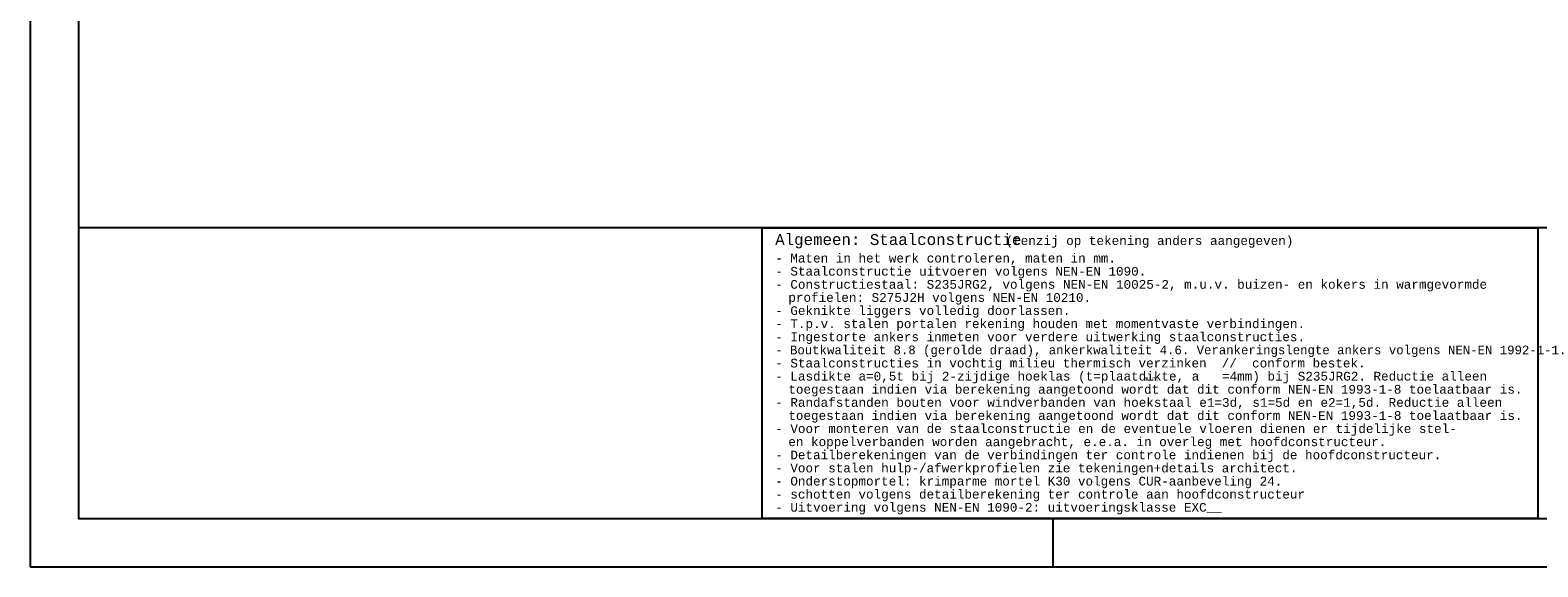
# Model space of a CAD drawing. Extents: x 2 to 87, y -108 to 11.
# Tile 1 of 256: x 2 to 34, y -108 to -97. Entities that reach past the tile are written whole.
import ezdxf

# ---------------------------------------------------------------- set-up
doc = ezdxf.new("R2010")
doc.units = 0
doc.header["$MEASUREMENT"] = 0
doc.layers.add('1', color=7, linetype='CONTINUOUS')
doc.styles.add('MONOTXT', font='MONOTXT', dxfattribs={"height": 0.2})

msp = doc.modelspace()

# ---------------------------------------------------------------- linework, layer by layer
at = {"layer": '1', "color": 7, "linetype": 'Continuous'}
for p, q in [((2.4762, 11.0145), (2.4762, -107.7855)), ((23.5762, -107.7855), (23.5762, -106.7855)), ((2.4762, -107.7855), (86.5762, -107.7855))]:
    msp.add_line(p, q, dxfattribs=at)
at = {"layer": '1', "color": 2, "linetype": 'Continuous'}
for p, q in [((65.0762, -100.7855), (3.4762, -100.7855)), ((17.577, -100.7849), (33.577, -100.7849)), ((17.577, -106.7849), (17.577, -100.7849)), ((33.577, -100.7849), (33.577, -106.7849)), ((33.577, -106.7849), (17.577, -106.7849))]:
    msp.add_line(p, q, dxfattribs=at)
at = {"layer": '1', "color": 7, "linetype": 'Continuous'}
msp.add_lwpolyline([(85.5762, 10.0145), (3.4762, 10.0145), (3.4762, -106.7855), (85.5762, -106.7855)], close=True, dxfattribs=at)
at = {"layer": '1', "color": 2, "linetype": 'Continuous'}
msp.add_lwpolyline([(33.577, -106.7849), (49.5772, -106.7855), (49.5774, -100.7855), (33.5772, -100.7849)], close=True, dxfattribs=at)

# ---------------------------------------------------------------- texts
at = {"layer": '1', "color": 2, "linetype": 'Continuous', "style": 'MONOTXT'}
for s, height, p in [('Algemeen: Staalconstructie ', 0.2256, (17.8452, -101.1425)), ('(tenzij op tekening anders aangegeven)', 0.1805, (22.5978, -101.1425)), ('- Maten in het werk controleren, maten in mm.', 0.1805, (17.8452, -101.5035)), ('- Staalconstructie uitvoeren volgens NEN-EN 1090.', 0.1805, (17.8452, -101.7743)), ('- Constructiestaal: S235JRG2, volgens NEN-EN 10025-2, m.u.v. buizen- en kokers in warmgevormde ', 0.1805, (17.8452, -102.0451)), ('profielen: S275J2H volgens NEN-EN 10210.', 0.1804, (18.116, -102.3157)), ('- Geknikte liggers volledig doorlassen.', 0.1804, (17.8452, -102.5865)), ('- T.p.v. stalen portalen rekening houden met momentvaste verbindingen.', 0.1804, (17.8452, -102.8573)), ('- Ingestorte ankers inmeten voor verdere uitwerking staalconstructies.', 0.1804, (17.8452, -103.1279)), ('- Boutkwaliteit 8.8 (gerolde draad), ankerkwaliteit 4.6. Verankeringslengte ankers volgens NEN-EN 1992-1-1.', 0.1804, (17.8452, -103.3987)), ('- Staalconstructies in vochtig milieu thermisch verzinken  //  conform bestek.', 0.1804, (17.8452, -103.6695)), ('- Lasdikte a=0,5t bij 2-zijdige hoeklas (t=plaatdikte, a   =4mm) bij S235JRG2. Reductie alleen ', 0.1805, (17.8452, -103.9403)), ('min.', 0.0902, (25.4612, -103.9431)), ('toegestaan indien via berekening aangetoond wordt dat dit conform NEN-EN 1993-1-8 toelaatbaar is.', 0.1804, (18.116, -104.2111)), ('- Randafstanden bouten voor windverbanden van hoekstaal e1=3d, s1=5d en e2=1,5d. Reductie alleen', 0.1805, (17.8452, -104.4817)), ('toegestaan indien via berekening aangetoond wordt dat dit conform NEN-EN 1993-1-8 toelaatbaar is.', 0.1804, (18.116, -104.7525)), ('- Voor monteren van de staalconstructie en de eventuele vloeren dienen er tijdelijke stel-', 0.1805, (17.8452, -105.0233)), ('en koppelverbanden worden aangebracht, e.e.a. in overleg met hoofdconstructeur.', 0.1804, (18.116, -105.2939)), ('- Detailberekeningen van de verbindingen ter controle indienen bij de hoofdconstructeur.', 0.1804, (17.8452, -105.5647)), ('- Voor stalen hulp-/afwerkprofielen zie tekeningen+details architect.', 0.1804, (17.8452, -105.8355)), ('- Onderstopmortel: krimparme mortel K30 volgens CUR-aanbeveling 24.', 0.1804, (17.8452, -106.1063)), ('- schotten volgens detailberekening ter controle aan hoofdconstructeur', 0.1804, (17.8452, -106.3763)), ('- Uitvoering volgens NEN-EN 1090-2: uitvoeringsklasse EXC__', 0.1804, (17.8452, -106.6463))]:
    msp.add_text(s, height=height, dxfattribs=at).set_placement(p)

doc.saveas('drawing.dxf')
